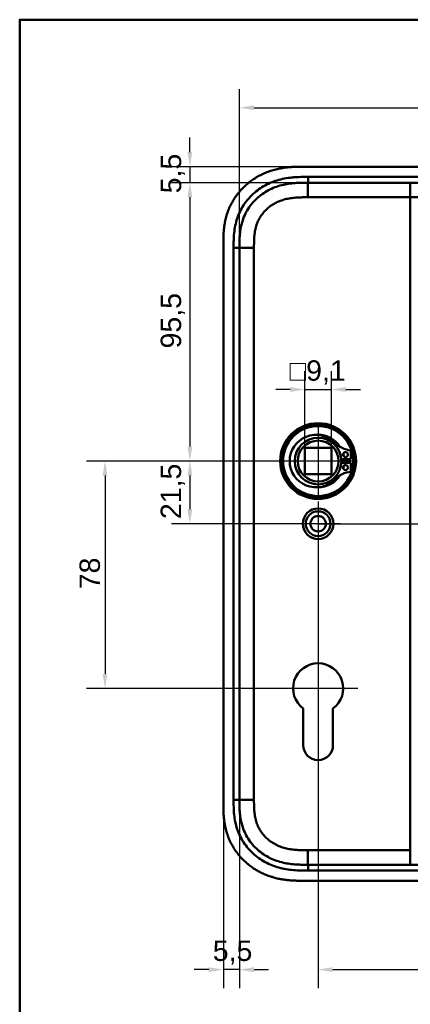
# Model space of a CAD drawing. Header units: millimetres. Extents: x 20 to 833, y 20 to 574.
# Tile 5 of 13: x 20 to 154, y 236 to 574. Entities that reach past the tile are written whole.
import ezdxf

# ---------------------------------------------------------------- set-up
doc = ezdxf.new("R2010")
doc.units = ezdxf.units.MM
doc.header["$LTSCALE"] = 2
for name, color, linetype, lineweight in [('Bemaßungen(DIN)', 7, 'Continuous', 25), ('Mittelpunktmarkierung(DIN)', 7, 'Continuous', 25), ('Sichtbare Kanten(DIN)', 7, 'Continuous', 50), ('Sichtbare tangentiale Kanten(DIN)', 7, 'Continuous', 50), ('Skizziergeometrie(DIN)', 7, 'Continuous', 50)]:
    doc.layers.add(name, color=color, linetype=linetype, lineweight=lineweight)
doc.styles.add('STANDARD-DIN~0', font='arial.ttf')
doc.dimstyles.new('CAD-LAN', dxfattribs={"dimscale": 2, "dimtxt": 3.5, "dimasz": 2.5, "dimexe": 3.175, "dimexo": 0, "dimgap": 0.8, "dimtad": 1, "dimrnd": 1e-08, "dimtxsty": 'STANDARD-DIN~0', "dimcen": 0.09, "dimdle": 10, "dimclrd": 250, "dimclre": 250, "dimclrt": 250, "dimadec": 0, "dimazin": 2, "dimtfac": 1, "dimtmove": 0, "dimatfit": 3, "dimfxl": 1, "dimtolj": 1, "dimtzin": 0, "dimlwd": 25, "dimlwe": 25, "dimarcsym": 0})

# ---------------------------------------------------------------- blocks, each defined once
blk = doc.blocks.new('Ränder Standardrahmen')
at = {"layer": 'Skizziergeometrie(DIN)', "flags": 128}
blk.add_lwpolyline([(10, 10), (10, 287), (410, 287), (410, 10), (10, 10)], dxfattribs=at)
blk = doc.blocks.new('*D8')
at = {"layer": 'Bemaßungen(DIN)', "color": 250, "linetype": 'Continuous', "lineweight": 25, "true_color": 0x3f3f3f, "transparency": 16777216}
for p, q in [((118.91, 518.06), (72.04, 518.06)), ((78.39, 513.06), (78.39, 427.56)), ((122.39, 422.56), (72.04, 422.56))]:
    blk.add_line(p, q, dxfattribs=at)
at = {"layer": 'Bemaßungen(DIN)', "color": 250, "linetype": 'Continuous', "true_color": 0x3f3f3f, "transparency": 16777216}
for points in [[(77.55, 513.06), (79.22, 513.06), (78.39, 518.06)], [(77.55, 427.56), (79.22, 427.56), (78.39, 422.56)]]:
    blk.add_solid(points, dxfattribs=at)
at = {"layer": 'Defpoints', "color": 0, "linetype": 'Continuous', "transparency": 16777216}
for p in [(118.91, 518.06), (78.39, 422.56), (122.39, 422.56)]:
    blk.add_point(p, dxfattribs=at)
at = {"layer": 'Bemaßungen(DIN)', "color": 250, "linetype": 'Continuous', "lineweight": 25, "true_color": 0x3f3f3f, "transparency": 16777216, "insert": (68.37, 461.2), "char_height": 7, "attachment_point": 1, "rotation": 90, "style": 'STANDARD-DIN~0'}
blk.add_mtext('\\A1;95,5', dxfattribs=at)
blk = doc.blocks.new('*D9')
at = {"layer": 'Bemaßungen(DIN)', "color": 250, "linetype": 'Continuous', "lineweight": 25, "true_color": 0x3f3f3f, "transparency": 16777216}
for p, q in [((122.39, 422.56), (72.04, 422.56)), ((78.39, 417.56), (78.39, 406.06)), ((122.39, 401.06), (72.04, 401.06))]:
    blk.add_line(p, q, dxfattribs=at)
at = {"layer": 'Bemaßungen(DIN)', "color": 250, "linetype": 'Continuous', "true_color": 0x3f3f3f, "transparency": 16777216}
for points in [[(77.55, 417.56), (79.22, 417.56), (78.39, 422.56)], [(77.55, 406.06), (79.22, 406.06), (78.39, 401.06)]]:
    blk.add_solid(points, dxfattribs=at)
at = {"layer": 'Defpoints', "color": 0, "linetype": 'Continuous', "transparency": 16777216}
for p in [(122.39, 422.56), (78.39, 401.06), (122.39, 401.06)]:
    blk.add_point(p, dxfattribs=at)
at = {"layer": 'Bemaßungen(DIN)', "color": 250, "linetype": 'Continuous', "lineweight": 25, "true_color": 0x3f3f3f, "transparency": 16777216, "insert": (68.37, 402.64), "char_height": 7, "attachment_point": 1, "rotation": 90, "style": 'STANDARD-DIN~0'}
blk.add_mtext('\\A1;21,5', dxfattribs=at)
blk = doc.blocks.new('*D10')
at = {"layer": 'Bemaßungen(DIN)', "color": 250, "linetype": 'Continuous', "lineweight": 25, "true_color": 0x3f3f3f, "transparency": 16777216}
for p, q in [((122.39, 422.56), (42.92, 422.56)), ((49.27, 417.56), (49.27, 349.56)), ((122.39, 344.56), (42.92, 344.56))]:
    blk.add_line(p, q, dxfattribs=at)
at = {"layer": 'Bemaßungen(DIN)', "color": 250, "linetype": 'Continuous', "true_color": 0x3f3f3f, "transparency": 16777216}
for points in [[(48.44, 417.56), (50.1, 417.56), (49.27, 422.56)], [(48.44, 349.56), (50.1, 349.56), (49.27, 344.56)]]:
    blk.add_solid(points, dxfattribs=at)
at = {"layer": 'Defpoints', "color": 0, "linetype": 'Continuous', "transparency": 16777216}
for p in [(122.39, 422.56), (49.27, 344.56), (122.39, 344.56)]:
    blk.add_point(p, dxfattribs=at)
at = {"layer": 'Bemaßungen(DIN)', "color": 250, "linetype": 'Continuous', "lineweight": 25, "true_color": 0x3f3f3f, "transparency": 16777216, "insert": (40.52, 378.57), "char_height": 7, "attachment_point": 1, "rotation": 90, "style": 'STANDARD-DIN~0'}
blk.add_mtext('\\A1;78', dxfattribs=at)
blk = doc.blocks.new('*D11')
at = {"layer": 'Bemaßungen(DIN)', "color": 250, "linetype": 'Continuous', "lineweight": 25, "true_color": 0x3f3f3f, "transparency": 16777216}
for p, q in [((78.39, 528.56), (78.39, 533.56)), ((117.93, 523.56), (72.04, 523.56)), ((78.39, 523.56), (78.39, 518.06)), ((118.91, 518.06), (72.04, 518.06)), ((78.39, 513.06), (78.39, 508.06))]:
    blk.add_line(p, q, dxfattribs=at)
at = {"layer": 'Bemaßungen(DIN)', "color": 250, "linetype": 'Continuous', "true_color": 0x3f3f3f, "transparency": 16777216}
for points in [[(77.55, 528.56), (79.22, 528.56), (78.39, 523.56)], [(77.55, 513.06), (79.22, 513.06), (78.39, 518.06)]]:
    blk.add_solid(points, dxfattribs=at)
at = {"layer": 'Defpoints', "color": 0, "linetype": 'Continuous', "transparency": 16777216}
for p in [(117.93, 523.56), (78.39, 518.06), (118.91, 518.06)]:
    blk.add_point(p, dxfattribs=at)
at = {"layer": 'Bemaßungen(DIN)', "color": 250, "linetype": 'Continuous', "lineweight": 25, "true_color": 0x3f3f3f, "transparency": 16777216, "insert": (68.4, 514.42), "char_height": 7, "attachment_point": 1, "rotation": 90, "style": 'STANDARD-DIN~0'}
blk.add_mtext('\\A1;5,5', dxfattribs=at)
blk = doc.blocks.new('*D12')
at = {"layer": 'Bemaßungen(DIN)', "color": 250, "linetype": 'Continuous', "lineweight": 25, "true_color": 0x3f3f3f, "transparency": 16777216}
for p, q in [((122.39, 393.41), (122.39, 241.71)), ((240.39, 296.41), (240.39, 241.71)), ((127.39, 248.06), (235.39, 248.06))]:
    blk.add_line(p, q, dxfattribs=at)
at = {"layer": 'Bemaßungen(DIN)', "color": 250, "linetype": 'Continuous', "true_color": 0x3f3f3f, "transparency": 16777216}
for points in [[(127.39, 248.9), (127.39, 247.23), (122.39, 248.06)], [(235.39, 248.9), (235.39, 247.23), (240.39, 248.06)]]:
    blk.add_solid(points, dxfattribs=at)
at = {"layer": 'Defpoints', "color": 0, "linetype": 'Continuous', "transparency": 16777216}
for p in [(122.39, 393.41), (240.39, 296.41), (240.39, 248.06)]:
    blk.add_point(p, dxfattribs=at)
at = {"layer": 'Bemaßungen(DIN)', "color": 250, "linetype": 'Continuous', "lineweight": 25, "true_color": 0x3f3f3f, "transparency": 16777216, "insert": (173.98, 256.81), "char_height": 7, "attachment_point": 1, "style": 'STANDARD-DIN~0'}
blk.add_mtext('\\A1;118', dxfattribs=at)
blk = doc.blocks.new('*D13')
at = {"layer": 'Bemaßungen(DIN)', "color": 250, "linetype": 'Continuous', "lineweight": 25, "true_color": 0x3f3f3f, "transparency": 16777216}
for p, q in [((89.89, 305.35), (89.89, 241.71)), ((95.39, 306.35), (95.39, 241.71)), ((84.89, 248.06), (79.89, 248.06)), ((95.39, 248.06), (89.89, 248.06)), ((100.39, 248.06), (105.39, 248.06))]:
    blk.add_line(p, q, dxfattribs=at)
at = {"layer": 'Bemaßungen(DIN)', "color": 250, "linetype": 'Continuous', "true_color": 0x3f3f3f, "transparency": 16777216}
for points in [[(84.89, 248.9), (84.89, 247.23), (89.89, 248.06)], [(100.39, 248.9), (100.39, 247.23), (95.39, 248.06)]]:
    blk.add_solid(points, dxfattribs=at)
at = {"layer": 'Defpoints', "color": 0, "linetype": 'Continuous', "transparency": 16777216}
for p in [(89.89, 305.35), (95.39, 306.35), (89.89, 248.06)]:
    blk.add_point(p, dxfattribs=at)
at = {"layer": 'Bemaßungen(DIN)', "color": 250, "linetype": 'Continuous', "lineweight": 25, "true_color": 0x3f3f3f, "transparency": 16777216, "insert": (86.24, 258.05), "char_height": 7, "attachment_point": 1, "style": 'STANDARD-DIN~0'}
blk.add_mtext('\\A1;5,5', dxfattribs=at)
blk = doc.blocks.new('*D14')
at = {"layer": 'Bemaßungen(DIN)', "color": 250, "linetype": 'Continuous', "lineweight": 25, "true_color": 0x3f3f3f, "transparency": 16777216}
for p, q in [((240.39, 498.06), (266.74, 498.06)), ((260.39, 406.06), (260.39, 493.06)), ((122.39, 401.06), (266.74, 401.06))]:
    blk.add_line(p, q, dxfattribs=at)
at = {"layer": 'Bemaßungen(DIN)', "color": 250, "linetype": 'Continuous', "true_color": 0x3f3f3f, "transparency": 16777216}
for points in [[(259.55, 493.06), (261.22, 493.06), (260.39, 498.06)], [(259.55, 406.06), (261.22, 406.06), (260.39, 401.06)]]:
    blk.add_solid(points, dxfattribs=at)
at = {"layer": 'Defpoints', "color": 0, "linetype": 'Continuous', "transparency": 16777216}
for p in [(240.39, 498.06), (260.39, 498.06), (122.39, 401.06)]:
    blk.add_point(p, dxfattribs=at)
at = {"layer": 'Bemaßungen(DIN)', "color": 250, "linetype": 'Continuous', "lineweight": 25, "true_color": 0x3f3f3f, "transparency": 16777216, "insert": (251.64, 444.55), "char_height": 7, "attachment_point": 1, "rotation": 90, "style": 'STANDARD-DIN~0'}
blk.add_mtext('\\A1;97', dxfattribs=at)
blk = doc.blocks.new('*D15')
at = {"layer": 'Bemaßungen(DIN)', "color": 250, "linetype": 'Continuous', "lineweight": 25, "true_color": 0x3f3f3f, "transparency": 16777216}
for p, q in [((122.39, 401.06), (266.74, 401.06)), ((260.39, 396.06), (260.39, 309.06)), ((240.39, 304.06), (266.74, 304.06))]:
    blk.add_line(p, q, dxfattribs=at)
at = {"layer": 'Bemaßungen(DIN)', "color": 250, "linetype": 'Continuous', "true_color": 0x3f3f3f, "transparency": 16777216}
for points in [[(259.55, 396.06), (261.22, 396.06), (260.39, 401.06)], [(259.55, 309.06), (261.22, 309.06), (260.39, 304.06)]]:
    blk.add_solid(points, dxfattribs=at)
at = {"layer": 'Defpoints', "color": 0, "linetype": 'Continuous', "transparency": 16777216}
for p in [(122.39, 401.06), (240.39, 304.06), (260.39, 304.06)]:
    blk.add_point(p, dxfattribs=at)
at = {"layer": 'Bemaßungen(DIN)', "color": 250, "linetype": 'Continuous', "lineweight": 25, "true_color": 0x3f3f3f, "transparency": 16777216, "insert": (251.64, 347.55), "char_height": 7, "attachment_point": 1, "rotation": 90, "style": 'STANDARD-DIN~0'}
blk.add_mtext('\\A1;97', dxfattribs=at)
blk = doc.blocks.new('*D17')
at = {"layer": 'Bemaßungen(DIN)', "color": 250, "linetype": 'Continuous', "lineweight": 25, "true_color": 0x3f3f3f, "transparency": 16777216}
for p, q in [((95.39, 494.76), (95.39, 550.16)), ((287.39, 495.78), (287.39, 550.16)), ((100.39, 543.81), (282.39, 543.81))]:
    blk.add_line(p, q, dxfattribs=at)
at = {"layer": 'Bemaßungen(DIN)', "color": 250, "linetype": 'Continuous', "true_color": 0x3f3f3f, "transparency": 16777216}
for points in [[(100.39, 544.65), (100.39, 542.98), (95.39, 543.81)], [(282.39, 544.65), (282.39, 542.98), (287.39, 543.81)]]:
    blk.add_solid(points, dxfattribs=at)
at = {"layer": 'Defpoints', "color": 0, "linetype": 'Continuous', "transparency": 16777216}
for p in [(287.39, 543.81), (95.39, 494.76), (287.39, 495.78)]:
    blk.add_point(p, dxfattribs=at)
at = {"layer": 'Bemaßungen(DIN)', "color": 250, "linetype": 'Continuous', "lineweight": 25, "true_color": 0x3f3f3f, "transparency": 16777216, "insert": (184.02, 552.56), "char_height": 7, "attachment_point": 1, "style": 'STANDARD-DIN~0'}
blk.add_mtext('\\A1;192', dxfattribs=at)
blk = doc.blocks.new('*D18')
at = {"layer": 'Bemaßungen(DIN)', "color": 250, "linetype": 'Continuous', "lineweight": 25, "true_color": 0x3f3f3f, "transparency": 16777216}
for p, q in [((117.84, 427.11), (117.84, 453.46)), ((126.94, 427.11), (126.94, 453.46)), ((112.84, 447.11), (107.84, 447.11)), ((117.84, 447.11), (126.94, 447.11)), ((131.94, 447.11), (136.94, 447.11))]:
    blk.add_line(p, q, dxfattribs=at)
at = {"layer": 'Bemaßungen(DIN)', "color": 250, "linetype": 'Continuous', "true_color": 0x3f3f3f, "transparency": 16777216}
for points in [[(112.84, 447.95), (112.84, 446.28), (117.84, 447.11)], [(131.94, 447.95), (131.94, 446.28), (126.94, 447.11)]]:
    blk.add_solid(points, dxfattribs=at)
at = {"layer": 'Defpoints', "color": 0, "linetype": 'Continuous', "transparency": 16777216}
for p in [(126.94, 447.11), (117.84, 427.11), (126.94, 427.11)]:
    blk.add_point(p, dxfattribs=at)
at = {"layer": 'Bemaßungen(DIN)', "color": 250, "linetype": 'Continuous', "lineweight": 25, "true_color": 0x3f3f3f, "transparency": 16777216, "insert": (112.62, 457.13), "char_height": 7, "attachment_point": 1, "style": 'STANDARD-DIN~0'}
blk.add_mtext('\\A1;\\fAIGDT|b0|i0;\\H7.0000;o\\fArial|b0|i0;\\H7.0000;9,1', dxfattribs=at)

msp = doc.modelspace()

# ---------------------------------------------------------------- linework, layer by layer
at = {"layer": 'Mittelpunktmarkierung(DIN)', "linetype": 'Continuous'}
for p, q in [((122.388, 434.564), (122.388, 410.564)), ((134.388, 422.564), (110.388, 422.564)), ((122.388, 408.714), (122.388, 393.414)), ((130.038, 401.064), (114.738, 401.064)), ((122.388, 358.164), (122.388, 334.564)), ((135.988, 344.564), (108.788, 344.564))]:
    msp.add_line(p, q, dxfattribs=at)
at = {"layer": 'Sichtbare Kanten(DIN)'}
for p, q in [((276.408, 523.564), (117.926, 523.564)), ((118.914, 518.064), (118.926, 518.064)), ((118.926, 518.064), (154.017, 518.064)), ((154.017, 518.064), (162.984, 518.064)), ((89.888, 496.78), (89.888, 305.348)), ((117.838, 418.014), (117.838, 427.114)), ((117.838, 427.114), (126.938, 427.114)), ((126.938, 427.114), (126.938, 418.014)), ((133.612, 426.241), (133.612, 423.181)), ((133.612, 423.181), (130.364, 423.181)), ((130.364, 421.947), (133.612, 421.947)), ((133.612, 421.947), (133.612, 418.887)), ((126.938, 418.014), (117.838, 418.014)), ((117.288, 325.071), (117.292, 337.636)), ((127.492, 337.643), (127.488, 325.067)), ((118.926, 284.064), (118.914, 284.064)), ((118.926, 284.064), (154.017, 284.064)), ((154.017, 284.064), (162.984, 284.064)), ((117.926, 278.564), (275.848, 278.564))]:
    msp.add_line(p, q, dxfattribs=at)
for centre, radius in [((122.388, 422.564), 13), ((122.388, 422.564), 12.5), ((122.388, 422.564), 12), ((122.388, 422.564), 8), ((122.388, 422.564), 7), ((131.762, 424.796), 0.85), ((131.762, 420.332), 0.85), ((122.388, 401.064), 5.25), ((122.388, 401.064), 4.25), ((122.388, 401.064), 2.65)]:
    msp.add_circle(centre, radius, dxfattribs=at)
for centre, radius, start, end in [((121.654, 422.564), 9.017, 44.1409, 315.8591), ((122.388, 422.564), 9, 32.40981, 91.03095), ((134.352, 434.887), 8.678, 224.1409, 265.10819), ((122.388, 422.564), 8.2, 355.6871, 4.3129), ((122.388, 422.564), 9, 9.92527, 16.85484), ((122.388, 422.564), 9, 356.0711, 3.9289), ((122.388, 422.564), 9, 343.14516, 350.07473), ((122.388, 422.564), 9, 268.96905, 327.59019), ((134.352, 410.241), 8.678, 94.89181, 135.8591), ((122.388, 344.564), 8.6, 306.40888, 233.66516), ((122.388, 325.069), 5.1, 179.97961, 359.97961)]:
    msp.add_arc(centre, radius, start, end, dxfattribs=at)
for points, knots in [([(117.926, 523.564), (117.329, 523.564), (116.278, 523.563), (115.067, 523.538), (114.154, 523.503), (113.544, 523.47), (112.781, 523.416), (112.171, 523.362), (111.407, 523.278), (110.797, 523.198), (109.882, 523.057), (108.97, 522.887), (107.613, 522.574), (106.421, 522.234), (104.953, 521.724), (103.803, 521.251), (102.402, 520.578), (101.313, 519.975), (99.998, 519.142), (98.986, 518.414), (97.779, 517.43), (96.861, 516.586), (95.781, 515.462), (94.972, 514.511), (94.038, 513.262), (93.354, 512.216), (92.583, 510.858), (92.037, 509.734), (91.446, 508.29), (91.046, 507.106), (90.638, 505.603), (90.384, 504.387), (90.172, 503.008), (90.071, 502.089), (89.995, 501.17), (89.957, 500.558), (89.923, 499.795), (89.906, 499.187), (89.893, 498.43), (89.888, 497.677), (89.888, 497.078), (89.888, 496.78)], [-0.99999787, -0.99999787, -0.99999787, -0.99999787, -0.95833168, -0.92708204, -0.9166655, -0.89583241, -0.88541586, -0.86458277, -0.85416622, -0.83333313, -0.82291658, -0.79166695, -0.77083385, -0.72916767, -0.70833458, -0.66666839, -0.6458353, -0.60416912, -0.58333603, -0.54166984, -0.52083675, -0.47917057, -0.45833747, -0.41667129, -0.3958382, -0.35417201, -0.33333892, -0.29167274, -0.27083965, -0.22917346, -0.20834037, -0.16667419, -0.14584109, -0.11459146, -0.10417491, -0.08334182, -0.07292527, -0.05209218, -0.04167563, -0.02084254, -0.00000945, -0.00000945, -0.00000945, -0.00000945]), ([(95.387, 495.78), (95.387, 496.407), (95.388, 497.055), (95.4, 497.703), (95.414, 498.425), (95.443, 499.149), (95.498, 499.863), (95.558, 500.641), (95.649, 501.409), (95.779, 502.17), (95.915, 502.962), (96.093, 503.748), (96.327, 504.537), (96.562, 505.33), (96.852, 506.117), (97.197, 506.882), (97.543, 507.651), (97.945, 508.399), (98.4, 509.116), (98.854, 509.831), (99.36, 510.516), (99.915, 511.164), (100.465, 511.806), (101.065, 512.415), (101.701, 512.975), (102.337, 513.536), (103.007, 514.048), (103.706, 514.513), (104.401, 514.974), (105.125, 515.39), (105.878, 515.759), (106.613, 516.12), (107.375, 516.437), (108.158, 516.709), (108.912, 516.971), (109.686, 517.19), (110.47, 517.369), (111.217, 517.539), (111.974, 517.672), (112.737, 517.773), (113.46, 517.868), (114.19, 517.935), (114.921, 517.979), (115.612, 518.021), (116.304, 518.043), (116.99, 518.054), (117.64, 518.064), (118.284, 518.064), (118.914, 518.064)], [0, 0, 0, 0, 0.2003325, 0.2003325, 0.2003325, 0.4234176, 0.4234176, 0.4234176, 0.6661657, 0.6661657, 0.6661657, 0.9187023, 0.9187023, 0.9187023, 1.172126, 1.172126, 1.172126, 1.4268172, 1.4268172, 1.4268172, 1.6807052, 1.6807052, 1.6807052, 1.9319886, 1.9319886, 1.9319886, 2.1833195, 2.1833195, 2.1833195, 2.4328707, 2.4328707, 2.4328707, 2.6767608, 2.6767608, 2.6767608, 2.9119278, 2.9119278, 2.9119278, 3.1363716, 3.1363716, 3.1363716, 3.3491044, 3.3491044, 3.3491044, 3.549929, 3.549929, 3.549929, 3.7401511, 3.7401511, 3.7401511, 3.7401511]), ([(89.888, 305.348), (89.888, 305.05), (89.888, 304.451), (89.893, 303.698), (89.906, 302.941), (89.923, 302.333), (89.957, 301.57), (89.995, 300.958), (90.071, 300.039), (90.172, 299.12), (90.36, 297.894), (90.543, 296.981), (90.761, 296.074), (90.923, 295.473), (91.15, 294.727), (91.35, 294.136), (91.623, 293.405), (91.86, 292.828), (92.242, 291.973), (92.66, 291.134), (93.354, 289.911), (94.038, 288.866), (94.973, 287.617), (95.781, 286.666), (96.861, 285.542), (97.779, 284.698), (98.986, 283.714), (99.998, 282.986), (101.312, 282.153), (102.402, 281.55), (103.663, 280.944), (104.522, 280.581), (105.393, 280.251), (105.98, 280.047), (106.868, 279.766), (107.764, 279.519), (108.971, 279.241), (109.882, 279.071), (110.797, 278.93), (111.407, 278.85), (112.171, 278.766), (112.781, 278.712), (113.544, 278.658), (114.154, 278.625), (115.067, 278.59), (116.278, 278.565), (117.329, 278.564), (117.926, 278.564)], [-0.99999789, -0.99999789, -0.99999789, -0.99999789, -0.9791648, -0.9583317, -0.94791516, -0.92708206, -0.91666552, -0.89583243, -0.88541588, -0.85416624, -0.83333315, -0.80208351, -0.79166696, -0.77083387, -0.76041733, -0.73958423, -0.72916769, -0.70833459, -0.69791805, -0.66666841, -0.64583532, -0.60416913, -0.58333604, -0.54166985, -0.52083676, -0.47917058, -0.45833749, -0.4166713, -0.39583821, -0.35417202, -0.33333893, -0.30208929, -0.29167275, -0.27083965, -0.26042311, -0.22917347, -0.20834038, -0.17709074, -0.16667419, -0.1458411, -0.13542455, -0.11459146, -0.10417491, -0.08334182, -0.07292528, -0.04167564, -0.00000945, -0.00000945, -0.00000945, -0.00000945]), ([(118.914, 284.064), (118.284, 284.064), (117.64, 284.064), (116.99, 284.074), (116.304, 284.085), (115.612, 284.107), (114.921, 284.149), (114.19, 284.193), (113.46, 284.26), (112.737, 284.355), (111.974, 284.456), (111.217, 284.589), (110.47, 284.759), (109.686, 284.938), (108.912, 285.157), (108.158, 285.419), (107.375, 285.691), (106.613, 286.008), (105.878, 286.369), (105.125, 286.738), (104.401, 287.154), (103.706, 287.615), (103.007, 288.08), (102.337, 288.592), (101.701, 289.153), (101.065, 289.713), (100.465, 290.322), (99.915, 290.964), (99.36, 291.612), (98.854, 292.297), (98.4, 293.012), (97.945, 293.729), (97.543, 294.477), (97.197, 295.246), (96.852, 296.011), (96.562, 296.798), (96.327, 297.591), (96.093, 298.38), (95.915, 299.166), (95.779, 299.958), (95.649, 300.719), (95.558, 301.487), (95.498, 302.265), (95.443, 302.979), (95.414, 303.703), (95.4, 304.425), (95.388, 305.073), (95.387, 305.721), (95.387, 306.348)], [0, 0, 0, 0, 0.1902217, 0.1902217, 0.1902217, 0.3910459, 0.3910459, 0.3910459, 0.6037782, 0.6037782, 0.6037782, 0.8282217, 0.8282217, 0.8282217, 1.0633883, 1.0633883, 1.0633883, 1.3072782, 1.3072782, 1.3072782, 1.5568293, 1.5568293, 1.5568293, 1.8081601, 1.8081601, 1.8081601, 2.0594434, 2.0594434, 2.0594434, 2.3133314, 2.3133314, 2.3133314, 2.5680226, 2.5680226, 2.5680226, 2.8214462, 2.8214462, 2.8214462, 3.0739819, 3.0739819, 3.0739819, 3.3167289, 3.3167289, 3.3167289, 3.5398143, 3.5398143, 3.5398143, 3.7401487, 3.7401487, 3.7401487, 3.7401487])]:
    msp.add_open_spline(points, degree=3, knots=knots, dxfattribs=at)
msp.add_open_spline([(95.387, 306.348), (95.388, 401.064), (95.387, 495.78)], degree=2, dxfattribs=at)
at = {"layer": 'Sichtbare tangentiale Kanten(DIN)'}
for p, q in [((118.914, 518.064), (118.914, 513.064)), ((118.926, 518.064), (118.926, 520.064)), ((154.017, 518.064), (154.017, 513.064)), ((118.914, 513.064), (154.017, 513.064)), ((154.017, 513.064), (154.017, 289.064)), ((154.017, 513.064), (158.002, 513.064)), ((95.387, 495.78), (93.388, 495.78)), ((95.387, 495.78), (100.387, 495.78)), ((95.387, 306.348), (93.387, 306.348)), ((95.387, 306.348), (100.387, 306.348)), ((154.017, 289.064), (118.914, 289.064)), ((118.914, 284.064), (118.914, 289.064)), ((154.017, 289.064), (154.017, 284.064)), ((118.926, 284.064), (118.926, 282.065))]:
    msp.add_line(p, q, dxfattribs=at)
for points, knots in [([(98.699, 512.811), (99.137, 513.299), (99.599, 513.766), (100.076, 514.203), (101.32, 515.344), (102.738, 516.35), (104.218, 517.153), (105.692, 517.953), (107.294, 518.59), (108.933, 519.044), (108.94, 519.046), (108.946, 519.048), (108.952, 519.049), (109.765, 519.274), (110.587, 519.454), (111.415, 519.595), (111.422, 519.596), (111.43, 519.598), (111.438, 519.599), (112.261, 519.739), (113.09, 519.841), (113.913, 519.911), (113.927, 519.913), (113.942, 519.914), (113.956, 519.915), (114.764, 519.983), (115.563, 520.022), (116.428, 520.043), (116.442, 520.043), (116.455, 520.044), (116.469, 520.044), (117.314, 520.064), (118.12, 520.064), (118.926, 520.064)], [0, 0, 0, 0, 0.1966986, 0.1966986, 0.1966986, 0.7091793, 0.7091793, 0.7091793, 1.2192662, 1.2192662, 1.2192662, 1.2212649, 1.2212649, 1.2212649, 1.4740697, 1.4740697, 1.4740697, 1.4764728, 1.4764728, 1.4764728, 1.7279774, 1.7279774, 1.7279774, 1.7323911, 1.7323911, 1.7323911, 1.9796936, 1.9796936, 1.9796936, 1.9835862, 1.9835862, 1.9835862, 2.2253803, 2.2253803, 2.2253803, 2.2253803]), ([(93.413, 498.268), (93.44, 499.182), (93.491, 499.999), (93.576, 500.818), (93.578, 500.832), (93.579, 500.846), (93.581, 500.859), (93.669, 501.689), (93.796, 502.529), (93.969, 503.353), (93.97, 503.36), (93.971, 503.367), (93.973, 503.373), (94.146, 504.195), (94.366, 505.017), (94.634, 505.816), (94.635, 505.82), (94.637, 505.824), (94.638, 505.828), (95.174, 507.421), (95.911, 508.956), (96.82, 510.357), (97.377, 511.216), (98.008, 512.04), (98.699, 512.811)], [0.24893, 0.24893, 0.24893, 0.24893, 0.5002953, 0.5002953, 0.5002953, 0.504539, 0.504539, 0.504539, 0.7592278, 0.7592278, 0.7592278, 0.7612971, 0.7612971, 0.7612971, 1.0154228, 1.0154228, 1.0154228, 1.0167125, 1.0167125, 1.0167125, 1.5232738, 1.5232738, 1.5232738, 1.833987, 1.833987, 1.833987, 1.833987]), ([(100.387, 495.78), (100.387, 496.02), (100.387, 496.261), (100.388, 496.502), (100.388, 496.649), (100.389, 496.797), (100.39, 496.944), (100.391, 497.018), (100.392, 497.092), (100.392, 497.166), (100.393, 497.24), (100.394, 497.313), (100.395, 497.387), (100.396, 497.461), (100.398, 497.535), (100.399, 497.608), (100.405, 497.921), (100.413, 498.234), (100.428, 498.553), (100.442, 498.865), (100.459, 499.167), (100.483, 499.478), (100.484, 499.486), (100.484, 499.493), (100.485, 499.5), (100.534, 500.126), (100.605, 500.728), (100.707, 501.325), (100.709, 501.334), (100.71, 501.343), (100.712, 501.351), (100.814, 501.945), (100.949, 502.537), (101.121, 503.116), (101.122, 503.12), (101.124, 503.124), (101.125, 503.129), (101.297, 503.709), (101.509, 504.282), (101.758, 504.834), (102.007, 505.386), (102.297, 505.925), (102.622, 506.438), (102.949, 506.952), (103.315, 507.447), (103.711, 507.91), (104.11, 508.376), (104.545, 508.816), (105.005, 509.222), (105.466, 509.629), (105.958, 510.005), (106.47, 510.346), (106.984, 510.688), (107.523, 510.997), (108.076, 511.268), (108.63, 511.541), (109.205, 511.779), (109.787, 511.982), (109.79, 511.983), (109.794, 511.984), (109.797, 511.985), (110.374, 512.186), (110.968, 512.354), (111.564, 512.49), (111.569, 512.491), (111.575, 512.492), (111.58, 512.494), (112.17, 512.628), (112.764, 512.732), (113.365, 512.812), (113.374, 512.814), (113.383, 512.815), (113.392, 512.816), (113.988, 512.895), (114.582, 512.949), (115.202, 512.987), (115.209, 512.988), (115.216, 512.988), (115.223, 512.989), (115.531, 513.007), (115.829, 513.021), (116.133, 513.031), (116.446, 513.042), (116.757, 513.05), (117.068, 513.054), (117.685, 513.064), (118.3, 513.064), (118.914, 513.064)], [25.7770823, 25.7770823, 25.7770823, 25.7770823, 25.849294, 25.849294, 25.849294, 25.8935657, 25.8935657, 25.8935657, 25.9157016, 25.9157016, 25.9157016, 25.9378374, 25.9378374, 25.9378374, 25.9599655, 25.9599655, 25.9599655, 26.0535869, 26.0535869, 26.0535869, 26.1450369, 26.1450369, 26.1450369, 26.1472006, 26.1472006, 26.1472006, 26.3307735, 26.3307735, 26.3307735, 26.3334135, 26.3334135, 26.3334135, 26.51606, 26.51606, 26.51606, 26.517402, 26.517402, 26.517402, 26.7003585, 26.7003585, 26.7003585, 26.8833778, 26.8833778, 26.8833778, 27.0671072, 27.0671072, 27.0671072, 27.2517301, 27.2517301, 27.2517301, 27.4368267, 27.4368267, 27.4368267, 27.6224172, 27.6224172, 27.6224172, 27.808465, 27.808465, 27.808465, 27.8095391, 27.8095391, 27.8095391, 27.994055, 27.994055, 27.994055, 27.9956707, 27.9956707, 27.9956707, 28.1782318, 28.1782318, 28.1782318, 28.1809444, 28.1809444, 28.1809444, 28.3622733, 28.3622733, 28.3622733, 28.3643726, 28.3643726, 28.3643726, 28.4545574, 28.4545574, 28.4545574, 28.5472062, 28.5472062, 28.5472062, 28.7315244, 28.7315244, 28.7315244, 28.7315244]), ([(93.388, 495.78), (93.388, 495.901), (93.388, 496.023), (93.388, 496.245), (93.388, 496.347), (93.388, 496.549), (93.389, 496.65), (93.392, 497.257), (93.398, 497.763), (93.413, 498.268)], [0, 0, 0, 0, 0.036465, 0.036465, 0.06681715, 0.06681715, 0.0971693, 0.0971693, 0.24893004, 0.24893004, 0.24893004, 0.24893004]), ([(118.926, 282.065), (118.71, 282.065), (118.495, 282.065), (118.279, 282.065), (118.078, 282.065), (117.877, 282.066), (117.676, 282.067), (117.575, 282.068), (117.475, 282.068), (117.374, 282.069), (117.079, 282.072), (116.785, 282.077), (116.469, 282.084), (116.462, 282.084), (116.455, 282.085), (116.447, 282.085), (115.563, 282.106), (114.764, 282.145), (113.956, 282.213), (113.942, 282.214), (113.927, 282.215), (113.913, 282.217), (113.091, 282.287), (112.261, 282.389), (111.438, 282.529), (111.43, 282.53), (111.423, 282.532), (111.415, 282.533), (110.587, 282.674), (109.765, 282.854), (108.953, 283.079), (108.946, 283.08), (108.94, 283.082), (108.933, 283.084), (107.294, 283.538), (105.692, 284.175), (104.218, 284.975), (102.739, 285.777), (101.322, 286.782), (100.076, 287.925), (98.84, 289.059), (97.731, 290.366), (96.82, 291.771), (95.911, 293.172), (95.174, 294.706), (94.638, 296.3), (94.637, 296.304), (94.635, 296.308), (94.634, 296.312), (94.366, 297.111), (94.146, 297.932), (93.973, 298.755), (93.971, 298.761), (93.97, 298.768), (93.969, 298.775), (93.796, 299.599), (93.669, 300.439), (93.581, 301.269), (93.579, 301.282), (93.578, 301.296), (93.576, 301.31), (93.491, 302.129), (93.441, 302.945), (93.414, 303.822), (93.414, 303.834), (93.413, 303.847), (93.413, 303.86), (93.388, 304.713), (93.387, 305.531), (93.387, 306.348)], [0, 0, 0, 0, 0.0646507, 0.0646507, 0.0646507, 0.1249969, 0.1249969, 0.1249969, 0.15517, 0.15517, 0.15517, 0.2436497, 0.2436497, 0.2436497, 0.2456893, 0.2456893, 0.2456893, 0.492996, 0.492996, 0.492996, 0.4974066, 0.4974066, 0.4974066, 0.748902, 0.748902, 0.748902, 0.7513151, 0.7513151, 0.7513151, 1.0041249, 1.0041249, 1.0041249, 1.0061194, 1.0061194, 1.0061194, 1.5162083, 1.5162083, 1.5162083, 2.0281632, 2.0281632, 2.0281632, 2.536105, 2.536105, 2.536105, 3.0426684, 3.0426684, 3.0426684, 3.0439581, 3.0439581, 3.0439581, 3.2980848, 3.2980848, 3.2980848, 3.3001542, 3.3001542, 3.3001542, 3.554844, 3.554844, 3.554844, 3.5590877, 3.5590877, 3.5590877, 3.810454, 3.810454, 3.810454, 3.8140987, 3.8140987, 3.8140987, 4.0593595, 4.0593595, 4.0593595, 4.0593595]), ([(118.914, 289.064), (118.679, 289.064), (118.444, 289.064), (118.209, 289.065), (118.133, 289.065), (118.057, 289.065), (117.981, 289.065), (117.905, 289.065), (117.829, 289.066), (117.752, 289.066), (117.6, 289.067), (117.448, 289.069), (117.296, 289.07), (117.22, 289.071), (117.144, 289.073), (117.068, 289.074), (116.914, 289.076), (116.76, 289.079), (116.606, 289.083), (116.529, 289.085), (116.453, 289.087), (116.376, 289.089), (116.299, 289.091), (116.222, 289.094), (116.142, 289.096), (115.829, 289.107), (115.531, 289.121), (115.223, 289.139), (115.216, 289.14), (115.209, 289.14), (115.202, 289.141), (114.582, 289.179), (113.988, 289.233), (113.392, 289.312), (113.383, 289.313), (113.374, 289.314), (113.365, 289.316), (112.764, 289.396), (112.17, 289.5), (111.58, 289.634), (111.575, 289.636), (111.569, 289.637), (111.564, 289.638), (110.968, 289.774), (110.374, 289.942), (109.797, 290.143), (109.794, 290.144), (109.79, 290.145), (109.787, 290.146), (109.205, 290.349), (108.63, 290.587), (108.076, 290.86), (107.523, 291.132), (106.984, 291.44), (106.47, 291.782), (105.958, 292.122), (105.466, 292.499), (105.005, 292.906), (104.545, 293.312), (104.11, 293.752), (103.711, 294.218), (103.315, 294.681), (102.949, 295.176), (102.622, 295.69), (102.297, 296.203), (102.007, 296.742), (101.758, 297.294), (101.509, 297.846), (101.297, 298.419), (101.125, 298.999), (101.124, 299.004), (101.122, 299.008), (101.121, 299.012), (100.949, 299.591), (100.814, 300.183), (100.712, 300.777), (100.71, 300.785), (100.709, 300.794), (100.707, 300.803), (100.605, 301.4), (100.534, 302.002), (100.485, 302.628), (100.484, 302.635), (100.484, 302.642), (100.483, 302.65), (100.459, 302.961), (100.442, 303.263), (100.428, 303.571), (100.414, 303.889), (100.405, 304.205), (100.399, 304.52), (100.387, 305.131), (100.387, 305.741), (100.387, 306.348)], [3.8795396, 3.8795396, 3.8795396, 3.8795396, 3.9500796, 3.9500796, 3.9500796, 3.9729083, 3.9729083, 3.9729083, 3.9957369, 3.9957369, 3.9957369, 4.0413942, 4.0413942, 4.0413942, 4.0642228, 4.0642228, 4.0642228, 4.1103649, 4.1103649, 4.1103649, 4.1334359, 4.1334359, 4.1334359, 4.1565069, 4.1565069, 4.1565069, 4.2466916, 4.2466916, 4.2466916, 4.2487909, 4.2487909, 4.2487909, 4.4301197, 4.4301197, 4.4301197, 4.4328324, 4.4328324, 4.4328324, 4.6153934, 4.6153934, 4.6153934, 4.6170091, 4.6170091, 4.6170091, 4.8015249, 4.8015249, 4.8015249, 4.802599, 4.802599, 4.802599, 4.9886467, 4.9886467, 4.9886467, 5.1742372, 5.1742372, 5.1742372, 5.3593337, 5.3593337, 5.3593337, 5.5439566, 5.5439566, 5.5439566, 5.7276859, 5.7276859, 5.7276859, 5.9107052, 5.9107052, 5.9107052, 6.0936617, 6.0936617, 6.0936617, 6.0950038, 6.0950038, 6.0950038, 6.2776503, 6.2776503, 6.2776503, 6.2802935, 6.2802935, 6.2802935, 6.4638632, 6.4638632, 6.4638632, 6.4660269, 6.4660269, 6.4660269, 6.5574768, 6.5574768, 6.5574768, 6.6515247, 6.6515247, 6.6515247, 6.8339614, 6.8339614, 6.8339614, 6.8339614])]:
    msp.add_open_spline(points, degree=3, knots=knots, dxfattribs=at)
for points in [[(118.926, 520.064), (167.233, 520.064), (215.541, 520.064), (263.849, 520.063)], [(93.387, 306.348), (93.388, 369.492), (93.388, 432.636), (93.388, 495.78)], [(100.387, 306.348), (100.388, 369.492), (100.388, 432.636), (100.387, 495.78)], [(263.849, 282.064), (215.541, 282.064), (167.234, 282.064), (118.926, 282.065)]]:
    msp.add_open_spline(points, degree=3, dxfattribs=at)

# ---------------------------------------------------------------- block references
at = {"xscale": 2, "yscale": 2, "zscale": 2}
msp.add_blockref('Ränder Standardrahmen', (0, 0), dxfattribs=at)

# ---------------------------------------------------------------- dimensions: what is measured, and where the dimension line sits
at = {"layer": 'Bemaßungen(DIN)', "color": 250, "linetype": 'Continuous', "lineweight": 25, "true_color": 0x3f3f3f}
for base, p1, p2, angle, override, picture, middle in [((287.388, 543.814), (95.387, 494.761), (287.388, 495.78), 180, {"dimgap": 0.8, "dimdec": 2, "dimtol": 0, "dimlim": 0, "dimtp": 0, "dimtm": 0, "dimtdec": 2, "dimtofl": 0, "dimatfit": 1}, '*D17', (191.388, 543.814)), ((78.388, 518.064), (117.926, 523.564), (118.914, 518.064), 90, {"dimgap": 0.8, "dimdec": 2, "dimtol": 0, "dimlim": 0, "dimtp": 0, "dimtm": 0, "dimtdec": 2, "dimtofl": 1, "dimatfit": 1}, '*D11', (78.388, 520.814)), ((78.388, 422.564), (118.914, 518.064), (122.388, 422.564), 90, {"dimgap": 0.8, "dimdec": 2, "dimtol": 0, "dimlim": 0, "dimtp": 0, "dimtm": 0, "dimtdec": 2, "dimtofl": 0, "dimatfit": 1}, '*D8', (78.388, 470.314)), ((260.388, 498.064), (122.388, 401.064), (240.388, 498.064), 90, {"dimgap": 0.8, "dimdec": 2, "dimtol": 0, "dimlim": 0, "dimtp": 0, "dimtm": 0, "dimtdec": 2, "dimtofl": 0, "dimatfit": 1}, '*D14', (260.388, 449.564)), ((49.269, 344.564), (122.388, 422.564), (122.388, 344.564), 90, {"dimgap": 0.8, "dimdec": 2, "dimtol": 0, "dimlim": 0, "dimtp": 0, "dimtm": 0, "dimtdec": 2, "dimtofl": 0, "dimatfit": 1}, '*D10', (49.269, 383.564)), ((78.388, 401.064), (122.388, 422.564), (122.388, 401.064), 90, {"dimgap": 0.8, "dimdec": 2, "dimtol": 0, "dimlim": 0, "dimtp": 0, "dimtm": 0, "dimtdec": 2, "dimtofl": 0, "dimatfit": 1}, '*D9', (78.388, 411.814)), ((260.388, 304.064), (122.388, 401.064), (240.388, 304.064), 90, {"dimgap": 0.8, "dimdec": 2, "dimtol": 0, "dimlim": 0, "dimtp": 0, "dimtm": 0, "dimtdec": 2, "dimtofl": 0, "dimatfit": 1}, '*D15', (260.388, 352.564)), ((240.388, 248.064), (122.388, 393.414), (240.388, 296.414), 180, {"dimgap": 0.8, "dimdec": 2, "dimtol": 0, "dimlim": 0, "dimtp": 0, "dimtm": 0, "dimtdec": 2, "dimtofl": 0, "dimatfit": 1}, '*D12', (181.388, 248.064)), ((89.888, 248.064), (95.387, 306.348), (89.888, 305.348), 180, {"dimgap": 0.8, "dimdec": 2, "dimtol": 0, "dimlim": 0, "dimtp": 0, "dimtm": 0, "dimtdec": 2, "dimtofl": 1, "dimatfit": 1}, '*D13', (92.638, 248.064))]:
    dim = msp.add_linear_dim(base=base, p1=p1, p2=p2, angle=angle, dimstyle='CAD-LAN', override=override, dxfattribs=at)
    dim.commit()
    dim.dimension.update_dxf_attribs({"geometry": picture, "text_midpoint": middle, "dimtype": 160})
dim = msp.add_linear_dim(base=(126.938, 447.114), p1=(117.838, 427.114), p2=(126.938, 427.114), angle=180, text='\\fAIGDT|b0|i0;\\H7.0000;o\\fArial|b0|i0;\\H7.0000;<>', dimstyle='CAD-LAN', override={"dimgap": 0.8, "dimdec": 2, "dimtol": 0, "dimlim": 0, "dimtp": 0, "dimtm": 0, "dimtdec": 2, "dimtofl": 1, "dimatfit": 1}, dxfattribs=at)
dim.commit()
dim.dimension.update_dxf_attribs({"geometry": '*D18', "text_midpoint": (122.388, 447.114), "dimtype": 160})

doc.saveas('drawing.dxf')
